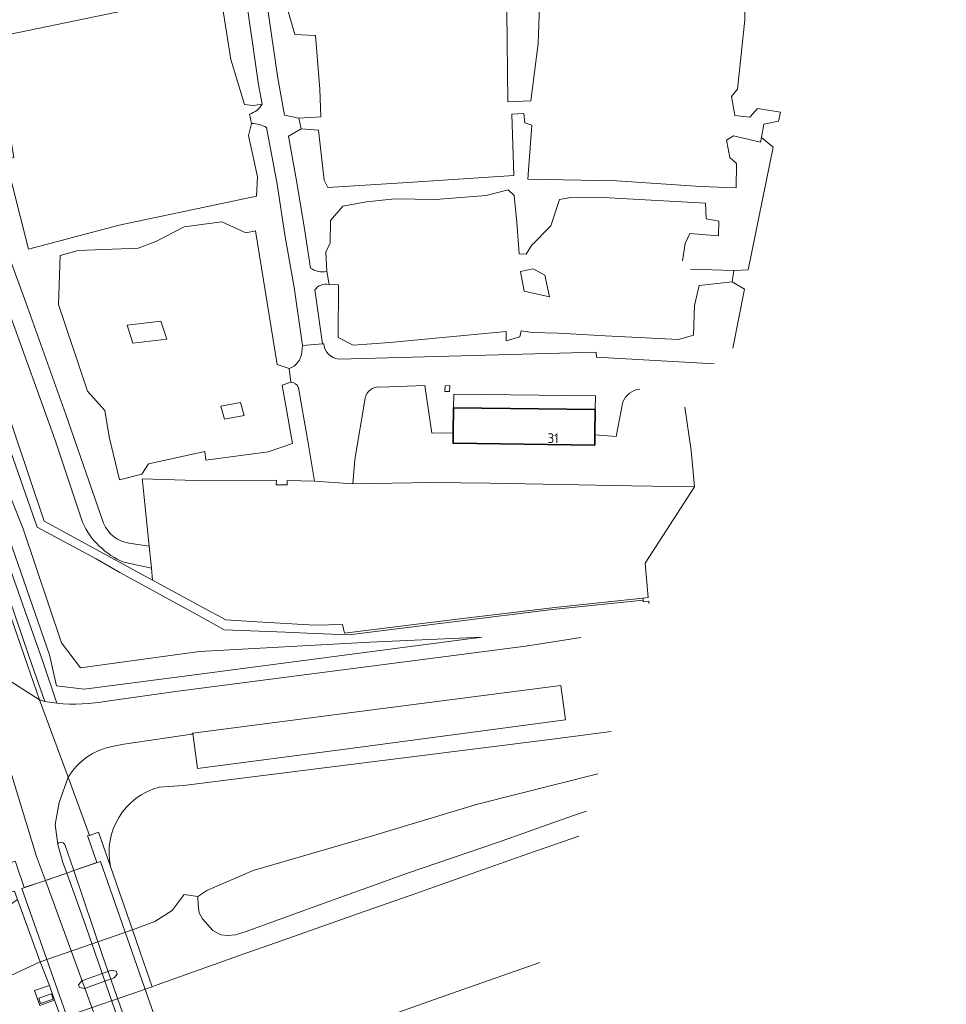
# Model space of a CAD drawing. Extents: x 152761 to 155748, y 459947 to 462743.
# Tile 56 of 256: x 154095 to 154223, y 460258 to 460394. Entities that reach past the tile are written whole.
import ezdxf
from ezdxf.enums import TextEntityAlignment as Align

# ---------------------------------------------------------------- set-up
doc = ezdxf.new("R2010")
doc.units = 0
doc.header["$LTSCALE"] = 0.75
for name, color, linetype, lineweight in [('B-RO-GR-BEPLANTING_CULTUUR_BOSPLANTSOEN-GV', 251, 'CONTINUOUS', 18), ('B-RO-GR-BOS_GEMENGD-GV', 251, 'CONTINUOUS', 13), ('B-RO-GR-GROENVOORZIENING-GV', 251, 'CONTINUOUS', 18), ('B-RO-GR-HAAG-GV', 251, 'CONTINUOUS', 13), ('B-RO-IE-TERREINAFSCHEIDING_KUNSTMATIG_HEKWERK-G', 251, 'IE-TERREINAFSCHEIDING-KUNSTMATIG', 18), ('B-RO-KW-KUNSTWERK-GV', 251, 'CONTINUOUS', 18), ('B-RO-KW-KUNSTWERK_DEK-GV', 6, 'CONTINUOUS', 18), ('B-RO-OG-BEBOUWING-GV', 6, 'CONTINUOUS', 35), ('B-RO-OG-BEBOUWING-T18', 1, 'CONTINUOUS', 18), ('B-RO-OG-TERREIN_CULTUURSCHEIDING-GV', 251, 'CONTINUOUS', 18), ('B-RO-OG-WATER_GREPPEL-GV', 251, 'CONTINUOUS', 18), ('B-RO-OG-WEG-GV', 251, 'CONTINUOUS', 18), ('B-RO-VH-VERHARDING_ASFALT-GV', 251, 'CONTINUOUS', 18), ('B-RO-VH-VERHARDING_BETON-GV', 251, 'CONTINUOUS', 18), ('B-RO-VH-VERHARDING_BETONSTRAATSTEEN-GV', 251, 'CONTINUOUS', 18), ('B-RO-VH-VERHARDING_GESLOTEN-GV', 251, 'CONTINUOUS', 18), ('B-RO-VH-VERHARDING_HALFVERHARDING-GV', 251, 'CONTINUOUS', 18), ('B-RO-VH-VERHARDING_OPEN-GV', 251, 'CONTINUOUS', 18), ('B-RO-VH-VERHARDING_TEGEL-GV', 251, 'CONTINUOUS', 18)]:
    doc.layers.add(name, color=color, linetype=linetype, lineweight=lineweight)
doc.styles.add('NLCS-ISO-M200-T18', font='NLCS-ISO.ttf', dxfattribs={"height": 0.36})
doc.linetypes.add('IE-TERREINAFSCHEIDING-KUNSTMATIG', pattern='A,4,[82,NLCS.SHX,S=0.75,R=90,X=0,Y=0],4,-2', length=10)

msp = doc.modelspace()

# ---------------------------------------------------------------- linework, layer by layer
at = {"layer": 'B-RO-GR-BEPLANTING_CULTUUR_BOSPLANTSOEN-GV', "flags": 128}
for points in [[(154049.444, 460492.355), (154044.374, 460487.992), (154040.453, 460484.489), (154039.665, 460483.801), (154040.023, 460482.074), (154044.062, 460469.984), (154044.947, 460467.336), (154050.954, 460449.217), (154058.867, 460426.649), (154059.249, 460425.561), (154065.589, 460406.909), (154066.589, 460403.695), (154067.877, 460399.758), (154073.353, 460378.54), (154075.539, 460371.192), (154076.764, 460367.075), (154077.725, 460363.845), (154079.722, 460357.81), (154081.719, 460351.776), (154085.907, 460339.525), (154090.096, 460327.274), (154091.606, 460322.915), (154097.811, 460305.467), (154099.744, 460299.683)], [(154181.822, 460313.535), (154181.799, 460313.827), (154181.046, 460313.737), (154181.011, 460313.976), (154168.022, 460312.641), (154155.431, 460311.075), (154140.227, 460309.18), (154135.456, 460309.376), (154131.454, 460309.537), (154122.929, 460309.878), (154119.499, 460311.827), (154108.473, 460317.823), (154105.219, 460319.698), (154096.998, 460324.105), (154090.706, 460342.059), (154079.247, 460375.32), (154069.216, 460406.052)], [(154106.725, 460299.984), (154116.215, 460301.301), (154148.695, 460305.545), (154164.705, 460307.616), (154172.381, 460308.818)]]:
    msp.add_lwpolyline(points, dxfattribs=at)
for points in [[(154077.001, 460369.174), (154079.212, 460362.514), (154098.735, 460306.389), (154099.716, 460302.12), (154103.535, 460301.658), (154117.061, 460303.416), (154147.344, 460307.392), (154158.673, 460308.838), (154143.153, 460308.179), (154119.529, 460306.881), (154103.043, 460304.619), (154100.413, 460308.065), (154095.06, 460323.846), (154088.462, 460340.406), (154082.965, 460356.389), (154078.784, 460366.711)], [(154158.673, 460308.838), (154147.344, 460307.392), (154117.061, 460303.416), (154103.535, 460301.658), (154099.716, 460302.12), (154098.735, 460306.389), (154079.212, 460362.514), (154077.001, 460369.174), (154078.784, 460366.711), (154082.965, 460356.389), (154088.462, 460340.406), (154095.06, 460323.846), (154100.413, 460308.065), (154103.043, 460304.619), (154119.529, 460306.881), (154143.153, 460308.179)]]:
    msp.add_lwpolyline(points, close=True, dxfattribs=at)
at = {"layer": 'B-RO-GR-BEPLANTING_CULTUUR_BOSPLANTSOEN-GV'}
msp.add_lwpolyline([(154099.744, 460299.683, 0.0703327), (154106.725, 460299.984)], format="xyb", dxfattribs=at)
at = {"layer": 'B-RO-GR-BOS_GEMENGD-GV', "flags": 128}
for points in [[(154169.594, 460302.154), (154170.264, 460297.377), (154139.698, 460293.318), (154119.252, 460290.656), (154118.591, 460295.542), (154118.456, 460295.422), (154109.048, 460294.006), (154107.377, 460293.683)], [(154176.578, 460295.778), (154168.443, 460294.7), (154117.298, 460288.266), (154113.936, 460288.078)], [(154113.936, 460288.078), (154117.298, 460288.266), (154168.443, 460294.7), (154176.578, 460295.778)], [(154101.314, 460289.434), (154104.257, 460281.377), (154105.528, 460281.815), (154107.177, 460277.076)], [(154119.315, 460272.883), (154120.55, 460273.741), (154126.97, 460276.525), (154143.504, 460281.326), (154158.05, 460285.701), (154174.768, 460289.899)], [(154107.177, 460277.076), (154110.239, 460268.281), (154113.35, 460269.421), (154115.742, 460270.981), (154117.406, 460273.182), (154119.315, 460272.883)]]:
    msp.add_lwpolyline(points, dxfattribs=at)
at = {"layer": 'B-RO-GR-BOS_GEMENGD-GV'}
for points in [[(154107.377, 460293.683, 0.2112245), (154101.314, 460289.434)], [(154113.936, 460288.078, 0.3953008), (154107.177, 460277.076)], [(154107.177, 460277.076, -0.3953008), (154113.936, 460288.078)]]:
    msp.add_lwpolyline(points, format="xyb", dxfattribs=at)
at = {"layer": 'B-RO-GR-GROENVOORZIENING-GV', "flags": 128}
for points in [[(154223.054, 460446.762), (154215.016, 460448.697), (154190.019, 460454.637), (154183, 460456.297), (154182.514, 460456.413), (154152.803, 460467.778), (154132.903, 460475.415), (154125.758, 460478.224), (154113.615, 460482.779), (154092.985, 460490.663), (154088.614, 460492.34), (154075.011, 460500.83), (154068.648, 460504.8), (154060.674, 460491.998), (154052.649, 460479.205), (154047.601, 460471.157), (154048.729, 460471.536), (154097.977, 460324.927), (154113.011, 460316.737), (154112.849, 460318.404), (154109.029, 460319.229)], [(154090.706, 460342.059), (154096.998, 460324.105), (154105.219, 460319.698), (154108.473, 460317.823), (154119.499, 460311.827), (154122.929, 460309.878), (154131.454, 460309.537), (154135.456, 460309.376), (154140.227, 460309.18), (154155.431, 460311.075), (154168.022, 460312.641), (154181.011, 460313.976), (154180.967, 460314.275), (154168.785, 460312.947), (154155.266, 460311.354), (154139.622, 460309.413), (154139.33, 460310.594), (154135.526, 460310.502), (154127.522, 460310.968), (154123.196, 460311.234), (154120.067, 460312.893), (154113.011, 460316.737), (154097.977, 460324.927), (154048.729, 460471.536)], [(154103.294, 460324.779), (154099.532, 460336.138), (154093.111, 460353.971), (154086.649, 460371.866), (154083.524, 460380.587), (154080.172, 460390.049), (154077.075, 460399.159), (154074.141, 460407.088)], [(154090.397, 460374.521), (154093.775, 460375.352), (154091.747, 460387.48), (154090.357, 460391.851), (154122.325, 460398.497), (154122.644, 460396.523), (154123.873, 460388.907), (154125.747, 460382.684), (154127.008, 460382.535), (154128.208, 460382.729), (154127.712, 460385.421), (154125.852, 460398.333), (154125.339, 460402.117)], [(154128.208, 460382.729), (154127.008, 460382.535), (154125.747, 460382.684), (154123.873, 460388.907), (154122.644, 460396.523), (154122.325, 460398.497), (154090.357, 460391.851), (154091.747, 460387.48), (154093.775, 460375.352), (154090.397, 460374.521), (154090.572, 460373.876), (154089.088, 460372.636)], [(154128.572, 460398.724), (154130.392, 460386.316), (154131.315, 460381.204), (154133.314, 460380.801), (154136.339, 460380.984), (154136.184, 460384.808), (154135.596, 460392.262), (154132.722, 460392.377), (154131.755, 460395.754)], [(154131.755, 460395.754), (154132.722, 460392.377), (154135.596, 460392.262), (154136.184, 460384.808), (154136.339, 460380.984), (154133.314, 460380.801), (154133.637, 460379.325), (154136.02, 460379.139), (154136.792, 460372.201), (154137.324, 460371.164), (154148.389, 460371.868), (154163.077, 460372.867), (154162.826, 460381.353), (154164.471, 460381.44), (154164.623, 460380.129), (154165.593, 460379.844), (154165.05, 460372.327), (154177.343, 460372.109), (154189.025, 460371.312), (154193.945, 460371.131), (154193.978, 460374.511), (154193.039, 460375.328), (154192.592, 460377.75), (154193.55, 460378.325), (154197.294, 460377.453), (154197.426, 460378.11), (154197.759, 460379.962), (154199.81, 460380.363), (154200.085, 460381.645), (154196.901, 460382.114), (154195.82, 460380.938), (154193.742, 460381.162), (154193.261, 460383.788), (154194.113, 460384.791), (154195.122, 460394.41), (154195.114, 460398.199)], [(154195.114, 460398.199), (154195.122, 460394.41), (154194.113, 460384.791), (154193.261, 460383.788), (154193.742, 460381.162), (154195.82, 460380.938), (154196.901, 460382.114), (154200.085, 460381.645)], [(154166.687, 460397.643), (154166.481, 460391.167), (154165.459, 460383.174), (154162.288, 460383.075), (154162.12, 460395.63)], [(154162.12, 460395.63), (154162.288, 460383.075), (154165.459, 460383.174), (154166.481, 460391.167), (154166.687, 460397.643)], [(154089.088, 460372.636), (154091.859, 460372.772), (154093.52, 460371.766), (154095.825, 460362.618), (154108.401, 460365.939), (154127.407, 460369.987), (154127.563, 460372.642), (154126.331, 460378.377), (154126.739, 460380.046), (154126.445, 460381.329)], [(154187.583, 460359.86), (154193.61, 460359.668), (154195.603, 460359.757), (154199.069, 460376.766), (154197.426, 460378.11), (154197.294, 460377.453), (154193.55, 460378.325), (154192.592, 460377.75), (154193.039, 460375.328), (154193.978, 460374.511), (154193.945, 460371.131), (154189.025, 460371.312), (154177.343, 460372.109), (154165.05, 460372.327), (154165.593, 460379.844), (154164.623, 460380.129), (154164.471, 460381.44), (154162.826, 460381.353), (154163.077, 460372.867), (154148.389, 460371.868), (154137.324, 460371.164), (154136.792, 460372.201), (154136.02, 460379.139), (154133.637, 460379.325), (154131.857, 460378.282), (154132.994, 460371.876), (154134.107, 460365.163), (154134.933, 460360.022)], [(154126.739, 460380.046), (154126.331, 460378.377), (154127.563, 460372.642), (154127.407, 460369.987), (154108.401, 460365.939), (154095.825, 460362.618), (154093.52, 460371.766), (154091.859, 460372.772), (154089.088, 460372.636), (154095.449, 460355.25), (154100.974, 460339.705), (154106.226, 460324.653)], [(154133.708, 460348.367), (154133.796, 460349.282), (154132.634, 460357.325), (154131.347, 460364.629), (154130.277, 460371.645), (154128.804, 460379.503)], [(154137.166, 460359.546), (154137.03, 460362.201), (154137.651, 460363.518), (154137.697, 460366.615), (154139.393, 460368.61), (154142.669, 460369.185), (154146.585, 460369.611), (154152.259, 460369.506), (154159.271, 460370.078), (154162.328, 460370.866), (154163.156, 460370.062), (154163.516, 460366.338), (154163.824, 460362.001), (154164.822, 460361.956), (154165.534, 460363.161), (154168.245, 460365.869), (154169.422, 460369.499), (154170.982, 460369.808), (154176.321, 460369.748), (154189.679, 460369.026), (154189.749, 460366.832), (154191.524, 460366.536), (154191.48, 460364.469), (154187.504, 460364.798), (154186.831, 460363.43), (154186.485, 460360.995)], [(154186.485, 460360.995), (154186.831, 460363.43), (154187.504, 460364.798), (154191.48, 460364.469), (154191.524, 460366.536), (154189.749, 460366.832), (154189.679, 460369.026), (154176.321, 460369.748), (154170.982, 460369.808), (154169.422, 460369.499), (154168.245, 460365.869), (154165.534, 460363.161), (154164.822, 460361.956), (154163.824, 460362.001), (154163.516, 460366.338), (154163.156, 460370.062), (154162.328, 460370.866), (154159.271, 460370.078), (154152.259, 460369.506), (154146.585, 460369.611), (154142.669, 460369.185), (154139.393, 460368.61), (154137.697, 460366.615), (154137.651, 460363.518), (154137.03, 460362.201), (154137.166, 460359.546), (154137.483, 460357.746), (154138.785, 460357.707), (154138.734, 460350.399), (154140.809, 460349.349), (154145.924, 460349.706), (154162.015, 460351.227), (154162.06, 460349.909), (154163.95, 460350.501), (154164.096, 460351.329), (154165.641, 460351.074), (154169.306, 460350.97), (154175.772, 460350.601), (154185.919, 460350.098), (154188.023, 460350.721), (154188.164, 460354.84), (154188.815, 460357.593), (154193.365, 460358.107), (154193.61, 460359.668)], [(154132.163, 460344.212), (154130.983, 460343.76), (154132.414, 460335.68), (154129.045, 460334.529), (154120.408, 460333.393), (154120.272, 460334.564), (154112.469, 460332.872), (154111.509, 460331.45), (154108.432, 460330.679), (154107.002, 460336.606), (154106.38, 460340.275), (154103.993, 460342.947), (154099.993, 460354.948), (154100.208, 460361.749), (154102.717, 460362.437), (154111.012, 460362.758), (154113.466, 460363.695), (154117.384, 460365.711), (154122.632, 460366.407), (154125.948, 460364.907), (154127.276, 460365.188), (154130.269, 460346.655), (154131.94, 460346.087)], [(154135.491, 460356.983), (154136.556, 460349.53), (154136.754, 460349.532)], [(154193.469, 460348.933), (154195.094, 460357.067), (154193.365, 460358.107), (154188.815, 460357.593), (154188.164, 460354.84), (154188.023, 460350.721), (154185.919, 460350.098), (154175.772, 460350.601), (154169.306, 460350.97), (154165.641, 460351.074), (154164.096, 460351.329), (154163.95, 460350.501), (154162.06, 460349.909), (154162.015, 460351.227), (154145.924, 460349.706), (154140.809, 460349.349), (154138.734, 460350.399), (154138.785, 460357.707), (154137.483, 460357.746)], [(154138.828, 460347.405), (154174.533, 460348.354), (154174.571, 460347.656), (154190.879, 460346.728)], [(154109.731, 460321.881), (154112.565, 460321.471), (154111.953, 460327.309), (154111.716, 460329.593), (154111.593, 460330.787), (154118.996, 460330.581), (154130.189, 460330.614), (154130.175, 460329.986), (154131.665, 460329.959), (154131.684, 460330.584), (154135.474, 460330.478), (154134.503, 460336.278), (154133.261, 460343.391)], [(154174.336, 460336.917), (154174.313, 460335.485), (154154.675, 460335.738), (154154.698, 460337.186), (154151.718, 460337.105), (154150.776, 460343.726), (154144.62, 460343.519)], [(154142.496, 460341.99), (154141.045, 460333.486), (154140.801, 460330.086), (154151.71, 460330.271), (154159.777, 460330.22), (154179.405, 460329.834), (154188.161, 460329.704), (154187.685, 460334.744), (154186.789, 460340.716)], [(154178.212, 460341.451), (154177.308, 460336.648), (154174.336, 460336.917)], [(154173.171, 460284.708), (154171.243, 460284.092), (154160.843, 460280.407), (154148.501, 460276.16), (154136.293, 460271.788), (154125.851, 460267.997), (154124.53, 460267.593), (154123.468, 460267.473), (154122.485, 460267.577), (154121.38, 460268.193), (154119.957, 460269.82), (154119.472, 460270.64), (154119.343, 460271.684), (154119.315, 460272.883), (154117.406, 460273.182), (154115.742, 460270.981), (154113.35, 460269.421), (154110.239, 460268.281), (154111.31, 460265.188), (154112.97, 460260.396), (154113.671, 460260.638), (154125.46, 460264.838), (154131.91, 460267.103), (154141.579, 460270.532), (154149.508, 460273.309), (154157.978, 460276.313), (154165.044, 460278.814), (154172.109, 460281.258)], [(154166.722, 460263.757), (154165.129, 460263.194), (154156.964, 460260.344), (154149.732, 460257.781), (154139.317, 460254.052), (154132.805, 460251.727), (154129.248, 460250.458), (154119.42, 460246.968), (154117.734, 460246.373), (154119.742, 460240.957), (154130.746, 460244.771), (154150.633, 460251.742), (154163.443, 460256.326), (154164.555, 460256.719)]]:
    msp.add_lwpolyline(points, dxfattribs=at)
at = {"layer": 'B-RO-GR-GROENVOORZIENING-GV'}
for points in [[(154126.445, 460381.329, 0.1780095), (154128.208, 460382.729)], [(154128.804, 460379.503, 0.1293921), (154126.739, 460380.046)], [(154134.933, 460360.022, 0.2184465), (154137.166, 460359.546)], [(154137.483, 460357.746, 0.2995864), (154135.491, 460356.983)], [(154136.754, 460349.532, 0.3696721), (154138.828, 460347.405)], [(154131.94, 460346.087, 0.3067233), (154133.708, 460348.367)], [(154133.261, 460343.391, 0.3016772), (154132.163, 460344.212)], [(154144.62, 460343.519, 0.3967032), (154142.496, 460341.99)], [(154180.554, 460343.234, 0.2770943), (154178.212, 460341.451)], [(154109.029, 460319.229, -0.189012), (154103.294, 460324.779)], [(154106.226, 460324.653, 0.2703674), (154109.731, 460321.881)]]:
    msp.add_lwpolyline(points, format="xyb", dxfattribs=at)
at = {"layer": 'B-RO-GR-GROENVOORZIENING-GV', "flags": 128}
for points in [[(154168.033, 460356.042), (154167.389, 460359.008), (154165.781, 460359.893), (154164.042, 460359.538), (154164.537, 460356.791)], [(154168.033, 460356.042), (154164.537, 460356.791), (154164.042, 460359.538), (154165.781, 460359.893), (154167.389, 460359.008)], [(154109.492, 460352.084), (154110.299, 460349.584), (154114.994, 460350.159), (154114.186, 460352.66)], [(154154.21, 460343.714), (154153.573, 460343.686), (154153.555, 460342.893), (154154.192, 460342.921)], [(154125.205, 460341.379), (154122.466, 460340.892), (154122.991, 460339.076), (154125.729, 460339.563)], [(154072.171, 460263.127), (154075.865, 460253.389), (154081.757, 460256.076), (154086.981, 460258.853), (154092.686, 460261.606), (154097.422, 460263.823), (154094.3, 460272.483), (154093.108, 460271.672), (154089.745, 460270.186), (154082.265, 460267.309)], [(154075.865, 460253.389), (154077.867, 460248.116), (154081.669, 460249.441), (154088.675, 460251.887), (154094.703, 460254.039), (154100.348, 460256.034), (154099.441, 460258.53), (154097.386, 460257.809), (154096.667, 460259.855), (154098.722, 460260.577), (154097.422, 460263.823), (154092.686, 460261.606), (154086.981, 460258.853), (154081.757, 460256.076)]]:
    msp.add_lwpolyline(points, close=True, dxfattribs=at)
at = {"layer": 'B-RO-GR-HAAG-GV', "flags": 128}
msp.add_lwpolyline([(154090.706, 460342.059), (154096.998, 460324.105), (154105.219, 460319.698), (154108.473, 460317.823), (154119.499, 460311.827), (154122.929, 460309.878), (154131.454, 460309.537), (154135.456, 460309.376), (154140.227, 460309.18), (154155.431, 460311.075), (154168.022, 460312.641), (154181.011, 460313.976), (154180.967, 460314.275), (154168.785, 460312.947), (154155.266, 460311.354), (154139.622, 460309.413), (154139.33, 460310.594), (154135.526, 460310.502), (154127.522, 460310.968), (154123.196, 460311.234), (154120.067, 460312.893), (154113.011, 460316.737), (154097.977, 460324.927), (154048.729, 460471.536)], dxfattribs=at)
at = {"layer": 'B-RO-IE-TERREINAFSCHEIDING_KUNSTMATIG_HEKWERK-G', "flags": 128}
for points in [[(154047.601, 460471.157), (154061.598, 460427.637), (154069.216, 460406.052), (154079.247, 460375.32), (154090.706, 460342.059), (154096.998, 460324.105)], [(154096.998, 460324.105), (154105.219, 460319.698), (154108.473, 460317.823), (154119.499, 460311.827), (154122.929, 460309.878), (154131.454, 460309.537), (154135.456, 460309.376), (154140.227, 460309.18), (154155.431, 460311.075), (154168.022, 460312.641), (154181.011, 460313.976)]]:
    msp.add_lwpolyline(points, dxfattribs=at)
at = {"layer": 'B-RO-KW-KUNSTWERK-GV', "flags": 128}
msp.add_lwpolyline([(154107.698, 460261.613), (154108.125, 460262.133), (154107.991, 460262.536), (154107.333, 460262.667), (154103.192, 460261.19), (154102.77, 460260.654), (154102.871, 460260.286), (154103.561, 460260.145)], close=True, dxfattribs=at)
at = {"layer": 'B-RO-KW-KUNSTWERK_DEK-GV', "flags": 128}
msp.add_lwpolyline([(154101.115, 460276.15), (154094.893, 460274.011), (154102.42, 460252.609), (154115.368, 460215.794), (154119.099, 460205.186), (154125.187, 460207.308), (154126.086, 460207.621), (154129.891, 460208.947), (154126.434, 460218.823), (154113.261, 460256.457), (154105.803, 460277.762), (154102.089, 460276.485)], close=True, dxfattribs=at)
at = {"layer": 'B-RO-OG-BEBOUWING-GV', "flags": 128}
msp.add_lwpolyline([(154174.313, 460335.485), (154174.336, 460336.917), (154174.391, 460340.397), (154154.753, 460340.65), (154154.698, 460337.186), (154154.675, 460335.738)], close=True, dxfattribs=at)
at = {"layer": 'B-RO-OG-TERREIN_CULTUURSCHEIDING-GV', "flags": 128}
for points in [[(154074.956, 460366.418), (154073.205, 460372.938), (154070.589, 460385.292), (154067.196, 460397.622), (154066.52, 460397.648), (154063.553, 460395.32), (154062.389, 460393.762), (154062.393, 460392.882), (154070.266, 460375.058), (154087.039, 460329.584), (154091.989, 460315.7), (154095.675, 460304.954), (154097.356, 460300.181), (154098.068, 460299.914), (154096.285, 460305.041), (154088.503, 460327.626), (154085.061, 460336.746), (154080.889, 460349.209), (154075.153, 460365.686)], [(154132.163, 460344.212), (154131.94, 460346.087), (154130.269, 460346.655), (154127.276, 460365.188), (154125.948, 460364.907), (154122.632, 460366.407), (154117.384, 460365.711), (154113.466, 460363.695), (154111.012, 460362.758), (154102.717, 460362.437), (154100.208, 460361.749), (154099.993, 460354.948), (154103.993, 460342.947), (154106.38, 460340.275), (154107.002, 460336.606), (154108.432, 460330.679), (154111.509, 460331.45), (154112.469, 460332.872), (154120.272, 460334.564), (154120.408, 460333.393), (154129.045, 460334.529), (154132.414, 460335.68), (154130.983, 460343.76)], [(154109.492, 460352.084), (154114.186, 460352.66), (154114.994, 460350.159), (154110.299, 460349.584)], [(154125.205, 460341.379), (154125.729, 460339.563), (154122.991, 460339.076), (154122.466, 460340.892)]]:
    msp.add_lwpolyline(points, close=True, dxfattribs=at)
at = {"layer": 'B-RO-OG-WATER_GREPPEL-GV', "flags": 128}
msp.add_lwpolyline([(154174.768, 460289.899), (154158.05, 460285.701), (154143.504, 460281.326), (154126.97, 460276.525), (154120.55, 460273.741), (154119.315, 460272.883), (154119.343, 460271.684), (154119.472, 460270.64), (154119.957, 460269.82), (154121.38, 460268.193), (154122.485, 460267.577), (154123.468, 460267.473), (154124.53, 460267.593), (154125.851, 460267.997), (154136.293, 460271.788), (154148.501, 460276.16), (154160.843, 460280.407), (154171.243, 460284.092), (154173.171, 460284.708)], dxfattribs=at)
at = {"layer": 'B-RO-OG-WEG-GV', "flags": 128}
msp.add_lwpolyline([(154100.609, 460280.317), (154100.251, 460280.405), (154099.993, 460280.341), (154099.864, 460280.097), (154100.537, 460277.751), (154101.115, 460276.15), (154102.089, 460276.485), (154100.85, 460280.131)], close=True, dxfattribs=at)
at = {"layer": 'B-RO-VH-VERHARDING_ASFALT-GV', "flags": 128}
for points in [[(154125.339, 460402.117), (154125.852, 460398.333), (154127.712, 460385.421), (154128.208, 460382.729)], [(154134.933, 460360.022), (154134.107, 460365.163), (154132.994, 460371.876), (154131.857, 460378.282), (154133.637, 460379.325), (154133.314, 460380.801), (154131.315, 460381.204), (154130.392, 460386.316), (154128.572, 460398.724), (154128.552, 460400.828)], [(154080.321, 460397.823), (154079.98, 460398.609), (154079.722, 460399.477), (154078.688, 460399.878), (154077.075, 460399.159), (154080.172, 460390.049), (154083.524, 460380.587), (154086.649, 460371.866), (154093.111, 460353.971), (154099.532, 460336.138), (154103.294, 460324.779)], [(154106.226, 460324.653), (154100.974, 460339.705), (154095.449, 460355.25), (154089.088, 460372.636), (154090.572, 460373.876), (154090.397, 460374.521), (154090.13, 460375.498), (154088.107, 460375.407), (154085.885, 460381.865), (154082.113, 460392.6)], [(154126.445, 460381.329), (154126.739, 460380.046)], [(154128.804, 460379.503), (154130.277, 460371.645), (154131.347, 460364.629), (154132.634, 460357.325), (154133.796, 460349.282), (154136.556, 460349.53), (154135.491, 460356.983)], [(154137.483, 460357.746), (154137.166, 460359.546)], [(154109.029, 460319.229), (154112.849, 460318.404), (154112.565, 460321.471), (154109.731, 460321.881)], [(154093.369, 460302.694), (154097.356, 460300.181), (154095.675, 460304.954), (154091.989, 460315.7)], [(154172.381, 460308.818), (154164.705, 460307.616), (154148.695, 460305.545), (154116.215, 460301.301), (154106.725, 460299.984)], [(154088.899, 460304.688), (154096.948, 460278.431), (154098.157, 460275.133), (154101.115, 460276.15), (154100.537, 460277.751), (154099.864, 460280.097), (154099.523, 460282.891), (154100.092, 460285.909), (154101.314, 460289.434), (154097.356, 460300.181), (154093.369, 460302.694)], [(154094.043, 460277.554), (154095.24, 460274.13), (154098.157, 460275.133), (154096.948, 460278.431), (154088.899, 460304.688)], [(154107.377, 460293.683), (154109.048, 460294.006), (154118.456, 460295.422), (154118.591, 460295.542), (154139.225, 460298.242), (154169.594, 460302.154)], [(154099.744, 460299.683), (154098.068, 460299.914), (154097.356, 460300.181), (154101.314, 460289.434)]]:
    msp.add_lwpolyline(points, dxfattribs=at)
at = {"layer": 'B-RO-VH-VERHARDING_ASFALT-GV'}
for points in [[(154128.208, 460382.729, -0.1780095), (154126.445, 460381.329)], [(154126.739, 460380.046, -0.1293921), (154128.804, 460379.503)], [(154137.166, 460359.546, -0.2184465), (154134.933, 460360.022)], [(154135.491, 460356.983, -0.2995864), (154137.483, 460357.746)], [(154103.294, 460324.779, 0.189012), (154109.029, 460319.229)], [(154109.731, 460321.881, -0.2703674), (154106.226, 460324.653)], [(154106.725, 460299.984, -0.0703327), (154099.744, 460299.683)], [(154101.314, 460289.434, -0.2112245), (154107.377, 460293.683)]]:
    msp.add_lwpolyline(points, format="xyb", dxfattribs=at)
at = {"layer": 'B-RO-VH-VERHARDING_ASFALT-GV', "flags": 128}
for points in [[(154099.864, 460280.097), (154099.993, 460280.341), (154100.251, 460280.405), (154100.609, 460280.317), (154100.85, 460280.131), (154102.089, 460276.485), (154105.309, 460277.592), (154104.082, 460281.097), (154104.014, 460281.293), (154104.257, 460281.377), (154101.314, 460289.434), (154100.092, 460285.909), (154099.523, 460282.891)], [(154102.089, 460276.485), (154106.124, 460264.594), (154109.451, 460255.104), (154113.261, 460256.457), (154105.803, 460277.762)], [(154098.157, 460275.133), (154094.893, 460274.011), (154102.42, 460252.609), (154105.956, 460253.864)], [(154098.157, 460275.133), (154105.956, 460253.864), (154108.595, 460254.801), (154103.441, 460269.708), (154101.115, 460276.15)]]:
    msp.add_lwpolyline(points, close=True, dxfattribs=at)
at = {"layer": 'B-RO-VH-VERHARDING_BETON-GV', "flags": 128}
msp.add_lwpolyline([(154154.753, 460340.65), (154174.391, 460340.397), (154174.408, 460342.305), (154154.778, 460342.537)], close=True, dxfattribs=at)
at = {"layer": 'B-RO-VH-VERHARDING_BETONSTRAATSTEEN-GV', "flags": 128}
for points in [[(154169.594, 460302.154), (154139.225, 460298.242), (154118.591, 460295.542), (154119.252, 460290.656), (154139.698, 460293.318), (154170.264, 460297.377)], [(154093.965, 460277.81), (154091.901, 460277.037), (154092.986, 460273.757), (154093.251, 460273.523), (154093.888, 460273.625), (154094.3, 460272.483), (154097.422, 460263.823), (154110.239, 460268.281), (154107.177, 460277.076), (154105.528, 460281.815), (154104.257, 460281.377), (154104.014, 460281.293), (154104.082, 460281.097), (154105.309, 460277.592), (154102.089, 460276.485), (154101.115, 460276.15), (154098.157, 460275.133), (154095.24, 460274.13), (154094.043, 460277.554)]]:
    msp.add_lwpolyline(points, close=True, dxfattribs=at)
at = {"layer": 'B-RO-VH-VERHARDING_GESLOTEN-GV', "flags": 128}
for points in [[(154172.109, 460281.258), (154165.044, 460278.814), (154157.978, 460276.313), (154149.508, 460273.309), (154141.579, 460270.532), (154131.91, 460267.103), (154125.46, 460264.838), (154113.671, 460260.638), (154112.97, 460260.396), (154100.348, 460256.034)], [(154149.732, 460257.781), (154156.964, 460260.344), (154165.129, 460263.194), (154166.722, 460263.757)]]:
    msp.add_lwpolyline(points, dxfattribs=at)
msp.add_lwpolyline([(154097.251, 460258.798), (154097.49, 460258.084), (154099.252, 460258.674), (154099.013, 460259.389)], close=True, dxfattribs=at)
at = {"layer": 'B-RO-VH-VERHARDING_HALFVERHARDING-GV', "flags": 128}
for points in [[(154136.754, 460349.532), (154136.556, 460349.53), (154133.796, 460349.282), (154133.708, 460348.367)], [(154190.879, 460346.728), (154174.571, 460347.656), (154174.533, 460348.354), (154138.828, 460347.405)], [(154131.94, 460346.087), (154132.163, 460344.212)], [(154133.261, 460343.391), (154134.503, 460336.278), (154135.474, 460330.478), (154140.801, 460330.086), (154141.045, 460333.486), (154142.496, 460341.99)], [(154144.62, 460343.519), (154150.776, 460343.726), (154151.718, 460337.105), (154154.698, 460337.186), (154154.753, 460340.65), (154154.778, 460342.537), (154174.408, 460342.305), (154174.391, 460340.397), (154174.336, 460336.917), (154177.308, 460336.648), (154178.212, 460341.451)]]:
    msp.add_lwpolyline(points, dxfattribs=at)
at = {"layer": 'B-RO-VH-VERHARDING_HALFVERHARDING-GV'}
for points in [[(154138.828, 460347.405, -0.3696721), (154136.754, 460349.532)], [(154133.708, 460348.367, -0.3067233), (154131.94, 460346.087)], [(154132.163, 460344.212, -0.3016772), (154133.261, 460343.391)], [(154142.496, 460341.99, -0.3967032), (154144.62, 460343.519)], [(154178.212, 460341.451, -0.2770943), (154180.554, 460343.234)]]:
    msp.add_lwpolyline(points, format="xyb", dxfattribs=at)
at = {"layer": 'B-RO-VH-VERHARDING_HALFVERHARDING-GV', "flags": 128}
for points in [[(154154.21, 460343.714), (154154.192, 460342.921), (154153.555, 460342.893), (154153.573, 460343.686)], [(154113.011, 460316.737), (154120.067, 460312.893), (154123.196, 460311.234), (154127.522, 460310.968), (154135.526, 460310.502), (154139.33, 460310.594), (154139.622, 460309.413), (154155.266, 460311.354), (154168.785, 460312.947), (154180.967, 460314.275), (154181.719, 460314.364), (154181.321, 460319.092), (154188.161, 460329.704), (154179.405, 460329.834), (154159.777, 460330.22), (154151.71, 460330.271), (154140.801, 460330.086), (154135.474, 460330.478), (154131.684, 460330.584), (154131.665, 460329.959), (154130.175, 460329.986), (154130.189, 460330.614), (154118.996, 460330.581), (154111.593, 460330.787), (154111.716, 460329.593), (154111.953, 460327.309), (154112.565, 460321.471), (154112.849, 460318.404)]]:
    msp.add_lwpolyline(points, close=True, dxfattribs=at)
at = {"layer": 'B-RO-VH-VERHARDING_OPEN-GV', "flags": 128}
for points in [[(154112.97, 460260.396), (154111.31, 460265.188), (154110.239, 460268.281), (154097.422, 460263.823), (154098.722, 460260.577), (154099.441, 460258.53), (154100.348, 460256.034)], [(154103.192, 460261.19), (154107.333, 460262.667), (154107.991, 460262.536), (154108.125, 460262.133), (154107.698, 460261.613), (154103.561, 460260.145), (154102.871, 460260.286), (154102.77, 460260.654)], [(154099.441, 460258.53), (154098.722, 460260.577), (154096.667, 460259.855), (154097.386, 460257.809)], [(154097.251, 460258.798), (154099.013, 460259.389), (154099.252, 460258.674), (154097.49, 460258.084)]]:
    msp.add_lwpolyline(points, close=True, dxfattribs=at)
at = {"layer": 'B-RO-VH-VERHARDING_TEGEL-GV', "flags": 128}
for points in [[(154076.764, 460367.075), (154074.956, 460366.418), (154075.153, 460365.686), (154080.889, 460349.209), (154085.061, 460336.746), (154088.503, 460327.626), (154096.285, 460305.041), (154098.068, 460299.914), (154099.744, 460299.683), (154097.811, 460305.467), (154091.606, 460322.915), (154090.096, 460327.274), (154085.907, 460339.525), (154081.719, 460351.776), (154079.722, 460357.81), (154077.725, 460363.845)], [(154101.115, 460276.15), (154103.441, 460269.708), (154108.595, 460254.801), (154109.547, 460252.049), (154112.1, 460244.879), (154112.281, 460244.357), (154114.173, 460238.911), (154119.114, 460224.688), (154121.61, 460217.502), (154124.58, 460208.953), (154125.187, 460207.308), (154126.086, 460207.621), (154123.221, 460215.812), (154122.546, 460217.759), (154118.766, 460228.647), (154112.82, 460245.511), (154109.73, 460254.308), (154109.451, 460255.104), (154106.124, 460264.594), (154102.089, 460276.485)]]:
    msp.add_lwpolyline(points, close=True, dxfattribs=at)

# ---------------------------------------------------------------- texts
at = {"layer": 'B-RO-OG-BEBOUWING-T18', "style": 'NLCS-ISO-M200-T18'}
msp.add_text('31', height=1.35, rotation=359.1, dxfattribs=at).set_placement((154168.553, 460336.428), align=Align.MIDDLE)

doc.saveas('drawing.dxf')
